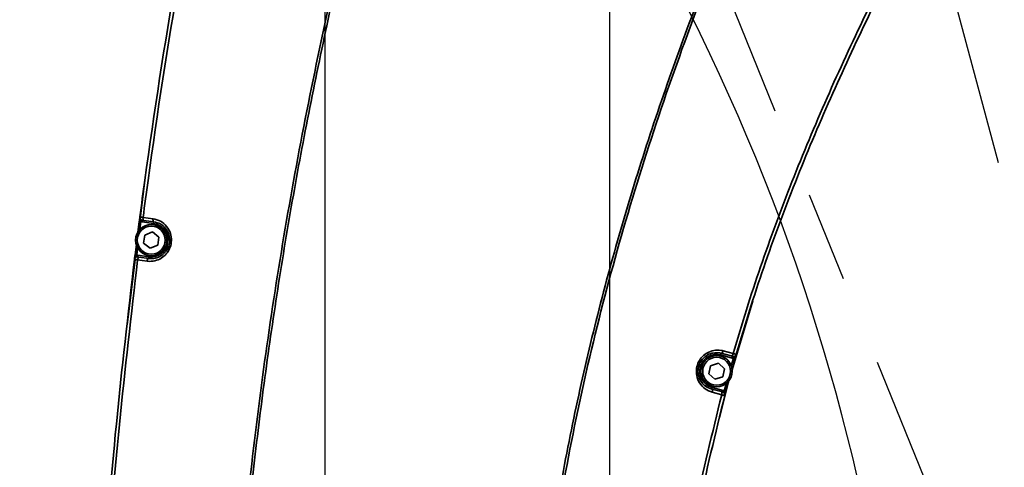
# Model space of a CAD drawing. Header units: millimetres. Extents: x -7686 to -856, y -458 to 6140.
# Tile 47 of 102: x -5936 to -5763, y 3961 to 4039. Entities that reach past the tile are written whole.
import ezdxf

# ---------------------------------------------------------------- set-up
doc = ezdxf.new("R2010")
doc.units = ezdxf.units.MM
doc.header["$LTSCALE"] = 5
doc.header["$PDSIZE"] = -1
doc.linetypes.add('CENTER2', pattern=[28.575, 19.05, -3.175, 3.175, -3.175])
doc.layers.add('细实线', color=1, linetype='Continuous', lineweight=20)
doc.dimstyles.new('安装', dxfattribs={"dimtxt": 6, "dimasz": 12, "dimexe": 7, "dimexo": 0.625, "dimtad": 1, "dimtoh": 1, "dimtxsty": 'Standard', "dimcen": 2.5, "dimclrd": 4, "dimclre": 4, "dimclrt": 3, "dimadec": 0, "dimazin": 0, "dimtfac": 1, "dimtmove": 0, "dimatfit": 3, "dimfxl": 1, "dimarcsym": 0})

# ---------------------------------------------------------------- blocks, each defined once
blk = doc.blocks.new('*D72')
at = {"layer": 'Defpoints', "color": 0, "linetype": 'Continuous', "transparency": 16777216}
for p in [(-5832.45, 4094.63), (-6090.72, 3764.24), (-5831.96, 3764.63)]:
    blk.add_point(p, dxfattribs=at)
at = {"layer": '细实线', "color": 4, "linetype": 'Continuous', "lineweight": -2, "transparency": 16777216}
for p, q in [((-5833.08, 4094.63), (-6098.22, 4094.23)), ((-6091.2, 4082.24), (-6090.74, 3776.24)), ((-5832.59, 3764.63), (-6097.72, 3764.23))]:
    blk.add_line(p, q, dxfattribs=at)
at = {"layer": '细实线', "color": 4, "linetype": 'Continuous', "transparency": 16777216}
for points in [[(-6089.2, 4082.24), (-6093.2, 4082.24), (-6091.22, 4094.24)], [(-6088.74, 3776.24), (-6092.74, 3776.24), (-6090.72, 3764.24)]]:
    blk.add_solid(points, dxfattribs=at)
at = {"layer": '细实线', "color": 3, "linetype": 'Continuous', "transparency": 16777216, "insert": (-6087.34, 3929.25), "char_height": 6, "attachment_point": 5, "rotation": 270.0856}
blk.add_mtext('330', dxfattribs=at)
blk = doc.blocks.new('*D79')
at = {"layer": 'Defpoints', "color": 0, "linetype": 'Continuous', "transparency": 16777216}
for p in [(-5198.18, 4044.44), (-5831.96, 3764.63)]:
    blk.add_point(p, dxfattribs=at)
at = {"layer": '细实线', "color": 4, "linetype": 'Continuous', "lineweight": -2, "transparency": 16777216}
for p, q in [((-5099.88, 4087.84), (-5187.2, 4049.29)), ((-5068.26, 4087.84), (-5099.88, 4087.84)), ((-5831.96, 3764.63), (-5198.18, 4044.44))]:
    blk.add_line(p, q, dxfattribs=at)
at = {"layer": '细实线', "color": 4, "linetype": 'Continuous', "transparency": 16777216}
blk.add_solid([(-5188.01, 4051.12), (-5186.39, 4047.46), (-5198.18, 4044.44)], dxfattribs=at)
at = {"layer": '细实线', "color": 3, "linetype": 'Continuous', "transparency": 16777216, "insert": (-5083.76, 4091.96), "char_height": 6, "attachment_point": 5}
blk.add_mtext('R692,8', dxfattribs=at)
blk = doc.blocks.new('*D87')
at = {"layer": 'Defpoints', "color": 0, "linetype": 'Continuous', "transparency": 16777216}
for p in [(-5831.96, 4226.54), (-5881.96, 3776.52), (-5831.96, 3776.52)]:
    blk.add_point(p, dxfattribs=at)
at = {"layer": '细实线', "color": 4, "linetype": 'Continuous', "lineweight": -2, "transparency": 16777216}
for p, q in [((-5881.96, 3777.15), (-5881.96, 4233.54)), ((-5831.96, 3777.15), (-5831.96, 4233.54)), ((-5869.96, 4226.54), (-5843.96, 4226.54))]:
    blk.add_line(p, q, dxfattribs=at)
at = {"layer": '细实线', "color": 4, "linetype": 'Continuous', "transparency": 16777216}
for points in [[(-5869.96, 4228.54), (-5869.96, 4224.54), (-5881.96, 4226.54)], [(-5843.96, 4228.54), (-5843.96, 4224.54), (-5831.96, 4226.54)]]:
    blk.add_solid(points, dxfattribs=at)
at = {"layer": '细实线', "color": 3, "linetype": 'Continuous', "transparency": 16777216, "insert": (-5850.58, 4230.16), "char_height": 6, "attachment_point": 5}
blk.add_mtext('50', dxfattribs=at)
blk = doc.blocks.new('*D90')
at = {"layer": 'Defpoints', "color": 0, "linetype": 'Continuous', "transparency": 16777216}
for p in [(-5831.96, 4094.63), (-5694.19, 3894.61), (-5831.96, 3764.63), (-5831.96, 3764.63), (-5619.84, 3511.83)]:
    blk.add_point(p, dxfattribs=at)
at = {"layer": '细实线', "color": 4, "linetype": 'Continuous', "lineweight": -2, "transparency": 16777216}
blk.add_arc((-5831.96, 3764.63), 189.41, 313.6306, 86.3694, dxfattribs=at)
at = {"layer": '细实线', "color": 4, "linetype": 'Continuous', "transparency": 16777216}
for points in [[(-5820.03, 3951.66), (-5819.9, 3955.66), (-5831.96, 3954.04)], [(-5699.93, 3626.04), (-5702.6, 3629.02), (-5710.21, 3619.53)]]:
    blk.add_solid(points, dxfattribs=at)
at = {"layer": '细实线', "color": 3, "linetype": 'Continuous', "transparency": 16777216, "insert": (-5648.36, 3824.24), "char_height": 6, "attachment_point": 5, "rotation": 287.9879}
blk.add_mtext('140°', dxfattribs=at)
blk = doc.blocks.new('*D92')
at = {"layer": 'Defpoints', "color": 0, "linetype": 'Continuous', "transparency": 16777216}
for p in [(-5831.96, 4139.63), (-5471.96, 4139.63), (-5788.49, 4106.28), (-5694.97, 4017.52), (-5695.32, 3758.54)]:
    blk.add_point(p, dxfattribs=at)
at = {"layer": '细实线', "color": 4, "linetype": 'Continuous', "lineweight": -2, "transparency": 16777216}
blk.add_arc((-5797.43, 4139.63), 159.39, 289.3145, 355.6855, dxfattribs=at)
at = {"layer": '细实线', "color": 4, "linetype": 'Continuous', "transparency": 16777216}
for points in [[(-5640.49, 4127.71), (-5636.49, 4127.56), (-5638.04, 4139.63)], [(-5744.12, 3987.29), (-5745.3, 3991.12), (-5756.18, 3985.66)]]:
    blk.add_solid(points, dxfattribs=at)
at = {"layer": '细实线', "color": 3, "linetype": 'Continuous', "transparency": 16777216, "insert": (-5673.85, 4044.8), "char_height": 6, "attachment_point": 5, "rotation": 52.5}
blk.add_mtext('75°', dxfattribs=at)
blk = doc.blocks.new('*D102')
at = {"color": 4, "linetype": 'ByBlock', "lineweight": -2, "transparency": 16777216}
blk.add_arc((-5831.96, 3764.63), 189.74, 93.6243, 156.3757, dxfattribs=at)
at = {"color": 4, "linetype": 'ByBlock', "transparency": 16777216}
for points in [[(-5844.02, 3955.98), (-5843.89, 3951.99), (-5831.96, 3954.36)], [(-6003.94, 3839.92), (-6007.65, 3841.41), (-6010.25, 3829.52)]]:
    blk.add_solid(points, dxfattribs=at)
at = {"layer": 'Defpoints', "color": 0, "linetype": 'ByBlock', "transparency": 16777216}
for p in [(-5831.96, 4094.63), (-5907.11, 3938.85), (-6142.06, 3877.49), (-5831.96, 3764.63), (-5831.96, 3764.63)]:
    blk.add_point(p, dxfattribs=at)
at = {"color": 3, "linetype": 'ByBlock', "transparency": 16777216, "insert": (-5942.87, 3923.02), "char_height": 6, "attachment_point": 5, "rotation": 35}
blk.add_mtext('70°', dxfattribs=at)

msp = doc.modelspace()

# ---------------------------------------------------------------- linework, layer by layer
at = {"color": 2, "linetype": 'CENTER2'}
for p, q in [((-5788.494, 4106.275), (-5695.319, 3758.542)), ((-5695.319, 3758.542), (-5831.961, 4094.628))]:
    msp.add_line(p, q, dxfattribs=at)
at = {"color": 2}
msp.add_line((-5831.961, 3764.628), (-5831.961, 4094.628), dxfattribs=at)
at = {"linetype": 'Continuous', "lineweight": 35}
for p, q in [((-5914.423, 4004.355), (-5913.596, 4011.163)), ((-5914.04, 4004.132), (-5914.082, 4003.835)), ((-5912.008, 4003.847), (-5913.761, 4004.093)), ((-5914.818, 4001.981), (-5914.567, 4003.924)), ((-5914.27, 4003.885), (-5914.567, 4003.924)), ((-5914.27, 4003.885), (-5914.444, 4002.537)), ((-5912.05, 4003.55), (-5914.082, 4003.835)), ((-5912.008, 4003.847), (-5912.05, 4003.55)), ((-5913.812, 4000.092), (-5913.606, 4001.521)), ((-5913.606, 4001.521), (-5912.266, 4002.057)), ((-5912.266, 4002.057), (-5911.132, 4001.164)), ((-5911.132, 4001.164), (-5911.338, 3999.735)), ((-5915.321, 3998.018), (-5915.082, 3999.916)), ((-5914.856, 3999.309), (-5915.024, 3997.98)), ((-5912.678, 3999.2), (-5913.812, 4000.092)), ((-5911.338, 3999.735), (-5912.678, 3999.2)), ((-5916.683, 3985.739), (-5915.287, 3997.234)), ((-5915.024, 3997.98), (-5915.321, 3998.018)), ((-5914.851, 3997.682), (-5914.809, 3997.979)), ((-5914.809, 3997.979), (-5912.871, 3997.707)), ((-5914.573, 3997.643), (-5912.913, 3997.41)), ((-5912.913, 3997.41), (-5912.871, 3997.707)), ((-5806.877, 3989.976), (-5810.514, 3977.87)), ((-5812.419, 3980.767), (-5812.497, 3980.478)), ((-5810.487, 3979.939), (-5812.497, 3980.478)), ((-5810.679, 3980.301), (-5812.419, 3980.767)), ((-5812.078, 3981.189), (-5810.337, 3980.723)), ((-5810.68, 3978.577), (-5810.303, 3979.912)), ((-5810.014, 3979.829), (-5810.535, 3977.989)), ((-5810.409, 3980.229), (-5810.487, 3979.939)), ((-5810.303, 3979.912), (-5810.014, 3979.829)), ((-5814.612, 3977.188), (-5814.306, 3978.598)), ((-5814.306, 3978.598), (-5812.931, 3979.039)), ((-5812.931, 3979.039), (-5811.863, 3978.069)), ((-5813.543, 3976.218), (-5814.612, 3977.188)), ((-5812.169, 3976.658), (-5813.543, 3976.218)), ((-5811.863, 3978.069), (-5812.169, 3976.658)), ((-5814.102, 3974.489), (-5814.024, 3974.779)), ((-5814.024, 3974.779), (-5812.081, 3974.258)), ((-5811.33, 3975.112), (-5812.714, 3969.451)), ((-5811.895, 3974.182), (-5811.533, 3975.507)), ((-5811.095, 3975.974), (-5811.605, 3974.104)), ((-5811.073, 3976.008), (-5811.207, 3975.564)), ((-5814.102, 3974.489), (-5812.427, 3974.04)), ((-5812.341, 3973.5), (-5814.016, 3973.949)), ((-5812.159, 3973.968), (-5812.081, 3974.258)), ((-5811.895, 3974.182), (-5811.605, 3974.104))]:
    msp.add_line(p, q, dxfattribs=at)
at = {"linetype": 'Continuous', "lineweight": 35, "flags": 128}
for points in [[(-5913.761, 4004.093), (-5913.802, 4004.108), (-5913.839, 4004.142), (-5913.869, 4004.193), (-5913.894, 4004.259), (-5913.91, 4004.337), (-5913.918, 4004.425), (-5913.917, 4004.52), (-5913.908, 4004.617)], [(-5913.908, 4004.617), (-5913.017, 4004.492), (-5912.155, 4004.371)], [(-5912.008, 4003.847), (-5912.049, 4003.862), (-5912.086, 4003.896), (-5912.116, 4003.947), (-5912.141, 4004.013), (-5912.157, 4004.091), (-5912.165, 4004.179), (-5912.164, 4004.274), (-5912.155, 4004.371)], [(-5914.573, 3997.643), (-5914.617, 3997.64), (-5914.662, 3997.617), (-5914.707, 3997.576), (-5914.748, 3997.519), (-5914.786, 3997.447), (-5914.818, 3997.363), (-5914.843, 3997.272), (-5914.861, 3997.175)], [(-5913.2, 3996.942), (-5914.09, 3997.067), (-5914.861, 3997.175)], [(-5912.913, 3997.41), (-5912.957, 3997.406), (-5913.002, 3997.384), (-5913.046, 3997.343), (-5913.088, 3997.285), (-5913.125, 3997.214), (-5913.157, 3997.13), (-5913.183, 3997.039), (-5913.2, 3996.942)], [(-5812.078, 3981.189), (-5812.107, 3981.097), (-5812.144, 3981.01), (-5812.186, 3980.933), (-5812.232, 3980.867), (-5812.28, 3980.816), (-5812.328, 3980.782), (-5812.376, 3980.766), (-5812.419, 3980.767)], [(-5810.337, 3980.723), (-5810.366, 3980.63), (-5810.403, 3980.544), (-5810.445, 3980.466), (-5810.491, 3980.401), (-5810.539, 3980.35), (-5810.588, 3980.316), (-5810.635, 3980.299), (-5810.679, 3980.301)], [(-5814.016, 3973.949), (-5813.995, 3974.045), (-5813.983, 3974.138), (-5813.981, 3974.227), (-5813.988, 3974.307), (-5814.004, 3974.376), (-5814.03, 3974.43), (-5814.062, 3974.468), (-5814.102, 3974.489)], [(-5812.341, 3973.5), (-5812.32, 3973.595), (-5812.308, 3973.689), (-5812.306, 3973.778), (-5812.313, 3973.858), (-5812.329, 3973.927), (-5812.354, 3973.981), (-5812.387, 3974.02), (-5812.427, 3974.04)]]:
    msp.add_lwpolyline(points, dxfattribs=at)
at = {"linetype": 'Continuous', "lineweight": 35}
for centre, radius in [((-5912.472, 4000.628), 2.75), ((-5912.472, 4000.628), 2.45), ((-5813.237, 3977.628), 2.75), ((-5813.237, 3977.628), 2.45)]:
    msp.add_circle(centre, radius, dxfattribs=at)
at = {"color": 4}
msp.add_arc((-5831.961, 3764.628), 692.802, 310, 160, dxfattribs=at)
at = {"color": 4, "linetype": 'ByBlock'}
for centre, radius, start, end in [((-5831.961, 3764.628), 360.339, 96.77028, 202.78183), ((-6142.059, 3877.495), 362.802, 2.12502, 42.46885)]:
    msp.add_arc(centre, radius, start, end, dxfattribs=at)
at = {"linetype": 'Continuous', "lineweight": 35}
for centre, radius, start, end in [((-5913.971, 4004.627), 0.5, 172.51804, 262), ((-5913.971, 4004.627), 0.8, 248.06174, 262), ((-5912.461, 4000.628), 2.95, 262, 82), ((-5914.921, 3997.187), 0.5, 82, 172.92876), ((-5914.921, 3997.187), 0.8, 82, 97.38508), ((-5813.261, 3977.628), 2.95, 75, 255), ((-5810.28, 3980.712), 0.8, 255, 268.36393), ((-5810.28, 3980.712), 0.5, 255, 343.81911), ((-5812.288, 3973.485), 0.5, 345.11901, 75), ((-5812.288, 3973.485), 0.8, 60.57453, 75)]:
    msp.add_arc(centre, radius, start, end, dxfattribs=at)
for points, knots in [([(-5898.904, 3909.587), (-5898.904, 3909.587), (-5898.487, 3919.447), (-5897.394, 3936.723), (-5894.95, 3961.348), (-5892.085, 3983.475), (-5888.576, 4005.504), (-5884.446, 4027.419), (-5879.701, 4049.204), (-5873.859, 4073.145), (-5869.129, 4089.691), (-5866.442, 4099.092)], [0, 0, 0, 0, 0.0000003, 0.153608, 0.2693434, 0.3851057, 0.5008441, 0.6164967, 0.7321723, 0.8478277, 1, 1, 1, 1]), ([(-5866.095, 4098.99), (-5866.095, 4098.99), (-5867.479, 4094.304), (-5870.171, 4084.909), (-5875.588, 4064.718), (-5880.595, 4043.705), (-5885.094, 4021.881), (-5888.127, 4005.438), (-5890.809, 3988.94), (-5893.133, 3972.384), (-5895.094, 3955.77), (-5896.613, 3939.75), (-5897.761, 3924.348), (-5898.237, 3914.496), (-5898.476, 3909.568)], [0, 0, 0, 0, 0.0000003, 0.0760838, 0.1521889, 0.3255344, 0.4123549, 0.4991752, 0.5858972, 0.6726189, 0.7595088, 0.8463985, 0.9231831, 1, 1, 1, 1]), ([(-5914.467, 4004.692), (-5914.179, 4006.85), (-5912.3, 4020.926), (-5908.635, 4044.752), (-5904.468, 4066.276), (-5902.587, 4075.993)], [0, 0, 0, 0, 0.090313, 0.5893, 1, 1, 1, 1]), ([(-5902.001, 4075.869), (-5903.886, 4066.16), (-5908.062, 4044.653), (-5911.736, 4020.842), (-5913.619, 4006.773), (-5913.908, 4004.617)], [0, 0, 0, 0, 0.4106338, 0.9096448, 1, 1, 1, 1]), ([(-5846.364, 3906.852), (-5846.364, 3906.852), (-5846.197, 3910.483), (-5845.753, 3917.744), (-5844.606, 3930.46), (-5842.776, 3944.981), (-5840.038, 3961.278), (-5836.648, 3977.497), (-5832.65, 3993.564), (-5828.087, 4009.445), (-5822.991, 4025.14), (-5817.38, 4040.689), (-5810.667, 4057.641), (-5805.589, 4069.305), (-5802.599, 4075.853), (-5802.599, 4075.853)], [0, 0, 0, 0, 0.00000034, 0.06209124, 0.12423473, 0.21804147, 0.31200873, 0.40642899, 0.5009867, 0.59474284, 0.68860993, 0.78278334, 0.87704757, 0.99999966, 1, 1, 1, 1]), ([(-5802.268, 4075.702), (-5805.188, 4069.126), (-5811.085, 4055.849), (-5818.984, 4035.455), (-5826.123, 4014.64), (-5832.316, 3993.511), (-5837.508, 3972.098), (-5841.58, 3950.436), (-5844.562, 3928.667), (-5845.481, 3914.085), (-5845.938, 3906.833)], [0, 0, 0, 0, 0.12299, 0.2483484, 0.3737567, 0.4990973, 0.6246492, 0.7502758, 0.8758029, 1, 1, 1, 1]), ([(-5810.337, 3980.723), (-5809.571, 3983.294), (-5807.296, 3990.937), (-5802.96, 4003.494), (-5797.108, 4018.31), (-5790.651, 4032.919), (-5785.987, 4042.511), (-5783.654, 4047.309)], [0, 0, 0, 0, 0.1120448, 0.3330718, 0.5545645, 0.7771639, 1, 1, 1, 1]), ([(-5783.122, 4047.025), (-5785.439, 4042.269), (-5790.074, 4032.753), (-5796.52, 4018.214), (-5802.39, 4003.396), (-5806.748, 3990.806), (-5809.035, 3983.137), (-5809.8, 3980.572)], [0, 0, 0, 0, 0.2213307, 0.4428415, 0.6652115, 0.8880304, 1, 1, 1, 1]), ([(-5914.567, 4003.924), (-5914.558, 4003.991), (-5914.54, 4004.132), (-5914.511, 4004.351), (-5914.488, 4004.529), (-5914.474, 4004.632), (-5914.468, 4004.681), (-5914.467, 4004.692), (-5914.467, 4004.692)], [0, 0, 0, 0, 0.1966512, 0.4113258, 0.7108194, 0.9400367, 0.9952427, 1, 1, 1, 1]), ([(-5914.27, 4003.885), (-5914.274, 4003.923), (-5914.285, 4004.009), (-5914.336, 4004.167), (-5914.434, 4004.352), (-5914.478, 4004.551), (-5914.47, 4004.666), (-5914.467, 4004.691), (-5914.467, 4004.692)], [0, 0, 0, 0, 0.1287139, 0.2899681, 0.5929536, 0.909005, 0.9947199, 1, 1, 1, 1]), ([(-5914.467, 4004.692), (-5914.456, 4004.691), (-5914.434, 4004.688), (-5914.263, 4004.665), (-5914.069, 4004.638), (-5913.939, 4004.621), (-5913.908, 4004.617)], [0, 0, 0, 0, 0.3013025, 0.6026027, 0.9039059, 1, 1, 1, 1]), ([(-5913.761, 4004.093), (-5913.777, 4004.095), (-5913.842, 4004.104), (-5913.938, 4004.118), (-5914.024, 4004.13), (-5914.035, 4004.131), (-5914.04, 4004.132)], [0, 0, 0, 0, 0.0960954, 0.3974009, 0.6987003, 1, 1, 1, 1]), ([(-5912.155, 4004.371), (-5911.707, 4004.259), (-5910.811, 4004.034), (-5909.727, 4003.107), (-5909.052, 4001.897), (-5908.859, 4000.597), (-5909.082, 3999.399), (-5909.632, 3998.373), (-5910.464, 3997.554), (-5911.549, 3997.011), (-5912.508, 3996.869), (-5913.065, 3996.928), (-5913.2, 3996.942)], [0, 0, 0, 0, 0.1228855, 0.24599747, 0.36160378, 0.46496232, 0.55913453, 0.6506859, 0.74588081, 0.84934559, 0.96330436, 1, 1, 1, 1]), ([(-5912.913, 3997.41), (-5912.795, 3997.397), (-5912.314, 3997.346), (-5911.486, 3997.468), (-5910.546, 3997.937), (-5909.823, 3998.645), (-5909.345, 3999.535), (-5909.151, 4000.577), (-5909.32, 4001.708), (-5909.908, 4002.756), (-5910.847, 4003.556), (-5911.621, 4003.75), (-5912.008, 4003.847)], [0, 0, 0, 0, 0.0372189, 0.1525967, 0.2566479, 0.3514936, 0.4419139, 0.5345101, 0.63644, 0.7515645, 0.8755026, 1, 1, 1, 1]), ([(-5922.5, 3911.399), (-5922.041, 3920.722), (-5921.104, 3939.723), (-5918.757, 3968.355), (-5916.531, 3987.615), (-5915.417, 3997.249)], [0, 0, 0, 0, 0.3249858, 0.6623631, 1, 1, 1, 1]), ([(-5914.861, 3997.175), (-5915.976, 3987.555), (-5918.208, 3968.308), (-5920.558, 3939.696), (-5921.494, 3920.702), (-5921.953, 3911.388)], [0, 0, 0, 0, 0.337411, 0.675084, 1, 1, 1, 1]), ([(-5915.417, 3997.249), (-5915.417, 3997.249), (-5915.416, 3997.26), (-5915.41, 3997.309), (-5915.397, 3997.413), (-5915.375, 3997.59), (-5915.347, 3997.81), (-5915.33, 3997.95), (-5915.321, 3998.018)], [0, 0, 0, 0, 0.0047573, 0.0599633, 0.2891807, 0.5886743, 0.8033488, 1, 1, 1, 1]), ([(-5915.024, 3997.98), (-5915.03, 3997.963), (-5915.044, 3997.927), (-5915.07, 3997.871), (-5915.101, 3997.815), (-5915.15, 3997.744), (-5915.215, 3997.663), (-5915.293, 3997.564), (-5915.361, 3997.452), (-5915.396, 3997.357), (-5915.411, 3997.289), (-5915.415, 3997.264), (-5915.417, 3997.25), (-5915.417, 3997.249)], [0, 0, 0, 0, 0.063727, 0.1288072, 0.2088735, 0.2900097, 0.4412691, 0.592471, 0.7486532, 0.9091358, 0.9518693, 0.9947294, 1, 1, 1, 1]), ([(-5914.861, 3997.175), (-5914.956, 3997.188), (-5915.147, 3997.213), (-5915.338, 3997.238), (-5915.411, 3997.248), (-5915.416, 3997.249), (-5915.417, 3997.249)], [0, 0, 0, 0, 0.302154, 0.604319, 0.9064635, 1, 1, 1, 1]), ([(-5914.851, 3997.682), (-5914.851, 3997.682), (-5914.849, 3997.682), (-5914.835, 3997.68), (-5914.806, 3997.676), (-5914.764, 3997.67), (-5914.711, 3997.662), (-5914.647, 3997.654), (-5914.598, 3997.647), (-5914.573, 3997.643)], [0, 0, 0, 0, 0.093232, 0.2421904, 0.3954696, 0.544442, 0.6977355, 0.8467078, 1, 1, 1, 1]), ([(-5814.016, 3973.949), (-5814.449, 3974.116), (-5815.314, 3974.45), (-5816.279, 3975.509), (-5816.799, 3976.798), (-5816.826, 3978.114), (-5816.455, 3979.273), (-5815.78, 3980.221), (-5814.851, 3980.926), (-5813.707, 3981.327), (-5812.744, 3981.345), (-5812.206, 3981.219), (-5812.078, 3981.189)], [0, 0, 0, 0, 0.1238623, 0.2479687, 0.3640574, 0.4673812, 0.5613647, 0.6527465, 0.747748, 0.85092, 0.9645244, 1, 1, 1, 1]), ([(-5812.419, 3980.767), (-5812.531, 3980.793), (-5812.997, 3980.902), (-5813.828, 3980.886), (-5814.819, 3980.54), (-5815.626, 3979.929), (-5816.213, 3979.107), (-5816.537, 3978.098), (-5816.512, 3976.953), (-5816.059, 3975.835), (-5815.223, 3974.921), (-5814.476, 3974.633), (-5814.102, 3974.489)], [0, 0, 0, 0, 0.0359703, 0.1509487, 0.2546821, 0.3493375, 0.4396098, 0.5320394, 0.6339351, 0.7495258, 0.8744706, 1, 1, 1, 1]), ([(-5810.409, 3980.229), (-5810.41, 3980.229), (-5810.412, 3980.23), (-5810.447, 3980.239), (-5810.54, 3980.264), (-5810.632, 3980.289), (-5810.679, 3980.301)], [0, 0, 0, 0, 0.0907597, 0.3938098, 0.6969059, 1, 1, 1, 1]), ([(-5810.337, 3980.723), (-5810.244, 3980.697), (-5810.059, 3980.645), (-5809.875, 3980.594), (-5809.805, 3980.574), (-5809.801, 3980.573), (-5809.8, 3980.572)], [0, 0, 0, 0, 0.3030777, 0.6061733, 0.9092356, 1, 1, 1, 1]), ([(-5810.303, 3979.912), (-5810.283, 3979.945), (-5810.239, 3980.02), (-5810.13, 3980.143), (-5809.965, 3980.274), (-5809.846, 3980.438), (-5809.807, 3980.546), (-5809.8, 3980.571), (-5809.8, 3980.572)], [0, 0, 0, 0, 0.1286901, 0.2898029, 0.5927399, 0.909014, 0.9947167, 1, 1, 1, 1]), ([(-5809.8, 3980.572), (-5809.8, 3980.572), (-5809.819, 3980.507), (-5809.851, 3980.396), (-5809.918, 3980.163), (-5809.974, 3979.969), (-5810.007, 3979.856), (-5810.014, 3979.829)], [0, 0, 0, 0, 0.00476469, 0.39414643, 0.65543272, 0.91867211, 1, 1, 1, 1]), ([(-5822.469, 3915.358), (-5821.8, 3921.73), (-5820.458, 3934.494), (-5817.153, 3953.929), (-5813.98, 3966.835), (-5812.341, 3973.5)], [0, 0, 0, 0, 0.3253112, 0.6515638, 1, 1, 1, 1]), ([(-5811.805, 3973.357), (-5813.442, 3966.703), (-5816.608, 3953.841), (-5819.911, 3934.446), (-5821.252, 3921.711), (-5821.923, 3915.334)], [0, 0, 0, 0, 0.3485476, 0.673785, 1, 1, 1, 1]), ([(-5812.427, 3974.04), (-5812.413, 3974.036), (-5812.351, 3974.02), (-5812.258, 3973.995), (-5812.175, 3973.973), (-5812.164, 3973.97), (-5812.159, 3973.968)], [0, 0, 0, 0, 0.0884905, 0.3923272, 0.6961636, 1, 1, 1, 1]), ([(-5811.805, 3973.357), (-5811.815, 3973.36), (-5811.837, 3973.366), (-5812.004, 3973.41), (-5812.19, 3973.46), (-5812.313, 3973.493), (-5812.341, 3973.5)], [0, 0, 0, 0, 0.3038365, 0.607673, 0.9115095, 1, 1, 1, 1]), ([(-5811.895, 3974.182), (-5811.895, 3974.144), (-5811.896, 3974.057), (-5811.866, 3973.895), (-5811.793, 3973.698), (-5811.776, 3973.496), (-5811.798, 3973.383), (-5811.804, 3973.358), (-5811.805, 3973.357)], [0, 0, 0, 0, 0.1286902, 0.2898034, 0.5927406, 0.9090139, 0.9947168, 1, 1, 1, 1]), ([(-5811.605, 3974.104), (-5811.623, 3974.039), (-5811.659, 3973.902), (-5811.716, 3973.689), (-5811.762, 3973.516), (-5811.789, 3973.416), (-5811.802, 3973.368), (-5811.805, 3973.358), (-5811.805, 3973.357)], [0, 0, 0, 0, 0.1966122, 0.4111246, 0.7106256, 0.9400352, 0.9952382, 1, 1, 1, 1])]:
    msp.add_open_spline(points, degree=3, knots=knots, dxfattribs=at)

# ---------------------------------------------------------------- dimensions: what is measured, and where the dimension line sits
at = {"color": 1, "linetype": 'ByBlock'}
dim = msp.add_angular_dim_2l(base=(-5907.111, 3938.846), line1=((-5831.961, 3764.628), (-5831.961, 4094.628)), line2=((-5831.961, 3764.628), (-6142.059, 3877.495)), dimstyle='安装', dxfattribs=at)
dim.commit()
dim.dimension.update_dxf_attribs({"geometry": '*D102', "text_midpoint": (-5942.868, 3923.02)})
at = {"layer": '细实线', "color": 1, "linetype": 'Continuous'}
dim = msp.add_linear_dim(base=(-5831.961, 4226.537), p1=(-5881.961, 3776.524), p2=(-5831.961, 3776.524), dimstyle='安装', dxfattribs=at)
dim.commit()
dim.dimension.update_dxf_attribs({"geometry": '*D87', "text_midpoint": (-5850.584, 4226.537), "dimtype": 160})
dim = msp.add_angular_dim_2l(base=(-5694.974, 4017.525), line1=((-5831.961, 4139.628), (-5471.961, 4139.628)), line2=((-5788.494, 4106.275), (-5695.319, 3758.542)), dimstyle='安装', dxfattribs=at)
dim.commit()
dim.dimension.update_dxf_attribs({"geometry": '*D92', "text_midpoint": (-5673.851, 4044.802)})
dim = msp.add_radius_dim(center=(-5831.961, 3764.628), mpoint=(-5198.178, 4044.439), dimstyle='安装', dxfattribs=at)
dim.commit()
dim.dimension.update_dxf_attribs({"geometry": '*D79', "text_midpoint": (-5083.759, 4087.836), "dimtype": 164})
dim = msp.add_aligned_dim(p1=(-5832.453, 4094.628), p2=(-5831.961, 3764.628), distance=-258.762, dimstyle='安装', dxfattribs=at)
dim.commit()
dim.dimension.update_dxf_attribs({"geometry": '*D72', "text_midpoint": (-6087.344, 3929.247)})
dim = msp.add_angular_dim_2l(base=(-5694.189, 3894.609), line1=((-5831.961, 3764.628), (-5831.961, 4094.628)), line2=((-5831.961, 3764.628), (-5619.841, 3511.834)), dimstyle='安装', dxfattribs=at)
dim.commit()
dim.dimension.update_dxf_attribs({"geometry": '*D90', "text_midpoint": (-5651.808, 3823.121), "dimtype": 162})

doc.saveas('drawing.dxf')
